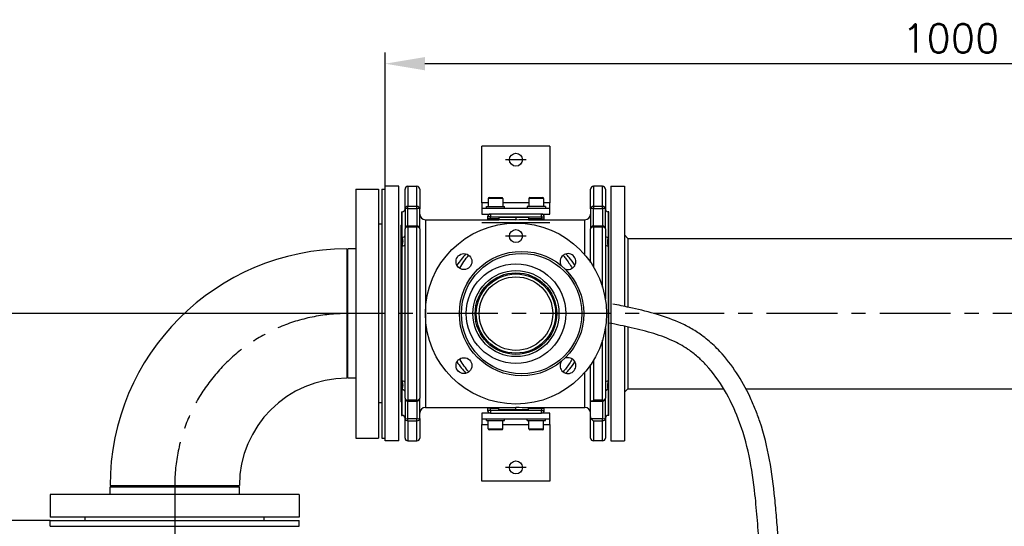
# Model space of a CAD drawing. Header units: millimetres. Extents: x 0 to 5940, y 0 to 4200.
# Tile 29 of 55: x 2408 to 3278, y 2057 to 2505. Entities that reach past the tile are written whole.
import ezdxf

# ---------------------------------------------------------------- set-up
doc = ezdxf.new("R2010")
doc.units = ezdxf.units.MM
doc.header["$LTSCALE"] = 50
doc.linetypes.add('MITTE', pattern=[2, 1.25, -0.25, 0.25, -0.25])
doc.layers.get('DEFPOINTS').update_dxf_attribs({"linetype": 'CONTINUOUS'})
for name, color, linetype in [('02-LINIE-035', 2, 'CONTINUOUS'), ('03-LINIE-050', 3, 'CONTINUOUS'), ('05-ACHSE', 1, 'MITTE'), ('06-MASSE1', 1, 'CONTINUOUS')]:
    doc.layers.add(name, color=color, linetype=linetype)
doc.styles.add('ACA_NORM', font='ROMANS.SHX')
doc.dimstyles.new('1-10', dxfattribs={"dimscale": 10, "dimtxt": 2.5, "dimasz": 3.5, "dimexe": 1, "dimexo": 0, "dimgap": 1, "dimtad": 1, "dimdec": 0, "dimzin": 0, "dimtxsty": 'ACA_NORM', "dimcen": 0, "dimadec": 0, "dimazin": 0, "dimtfac": 2.4, "dimtdec": 0, "dimtmove": 0, "dimatfit": 3, "dimfxl": 1, "dimtolj": 1, "dimtzin": 0, "dimarcsym": 0})

# ---------------------------------------------------------------- blocks, each defined once
blk = doc.blocks.new('*D8')
at = {"layer": '06-MASSE1', "color": 0, "lineweight": -2}
for p, q in [((2698.15, 2244.98), (1729.74, 2244.98)), ((1739.74, 2096.98), (1739.74, 2209.98)), ((2435.15, 2061.98), (1729.74, 2061.98))]:
    blk.add_line(p, q, dxfattribs=at)
at = {"layer": '06-MASSE1', "color": 0}
for points in [[(1733.91, 2209.98), (1745.58, 2209.98), (1739.74, 2244.98)], [(1733.91, 2096.98), (1745.58, 2096.98), (1739.74, 2061.98)]]:
    blk.add_solid(points, dxfattribs=at)
at = {"layer": 'DEFPOINTS', "color": 0}
for p in [(1739.74, 2244.98), (2698.15, 2244.98), (2435.15, 2061.98)]:
    blk.add_point(p, dxfattribs=at)
at = {"layer": '06-MASSE1', "color": 0, "insert": (1717.24, 2153.48), "char_height": 25, "attachment_point": 5, "rotation": 90, "style": 'ACA_NORM'}
blk.add_mtext('\\A1;183', dxfattribs=at)
blk = doc.blocks.new('*D11')
at = {"layer": '06-MASSE1', "color": 0, "lineweight": -2}
for p, q in [((2731.15, 2357.48), (2731.15, 2475.82)), ((3730.65, 2311.48), (3730.65, 2475.82)), ((3695.65, 2465.82), (2766.15, 2465.82))]:
    blk.add_line(p, q, dxfattribs=at)
at = {"layer": '06-MASSE1', "color": 0}
for points in [[(2766.15, 2471.65), (2766.15, 2459.98), (2731.15, 2465.82)], [(3695.65, 2471.65), (3695.65, 2459.98), (3730.65, 2465.82)]]:
    blk.add_solid(points, dxfattribs=at)
at = {"layer": 'DEFPOINTS', "color": 0}
for p in [(2731.15, 2465.82), (2731.15, 2357.48), (3730.65, 2311.48)]:
    blk.add_point(p, dxfattribs=at)
at = {"layer": '06-MASSE1', "color": 0, "insert": (3230.9, 2488.32), "char_height": 25, "attachment_point": 5, "style": 'ACA_NORM'}
blk.add_mtext('\\A1;1000', dxfattribs=at)
blk = doc.blocks.new('*D12')
at = {"layer": '06-MASSE1', "color": 0, "lineweight": -2}
for p, q in [((3730.65, 2178.48), (3730.65, 1265.17)), ((2000.15, 1445.67), (2000.15, 1265.17)), ((3695.65, 1275.17), (2035.15, 1275.17))]:
    blk.add_line(p, q, dxfattribs=at)
at = {"layer": '06-MASSE1', "color": 0}
for points in [[(2035.15, 1281), (2035.15, 1269.33), (2000.15, 1275.17)], [(3695.65, 1281), (3695.65, 1269.33), (3730.65, 1275.17)]]:
    blk.add_solid(points, dxfattribs=at)
at = {"layer": 'DEFPOINTS', "color": 0}
for p in [(3730.65, 2178.48), (2000.15, 1445.67), (2000.15, 1275.17)]:
    blk.add_point(p, dxfattribs=at)
at = {"layer": '06-MASSE1', "color": 0, "insert": (2865.4, 1297.67), "char_height": 25, "attachment_point": 5, "style": 'ACA_NORM'}
blk.add_mtext('\\A1;1730', dxfattribs=at)

msp = doc.modelspace()

# ---------------------------------------------------------------- linework, layer by layer
at = {"layer": '02-LINIE-035'}
for p, q in [((2816.65, 2342.98), (2816.65, 2392.98)), ((2876.65, 2392.98), (2816.65, 2392.98)), ((2876.65, 2392.98), (2876.65, 2342.98)), ((2705.15, 2354.98), (2705.15, 2134.98)), ((2705.15, 2354.98), (2725.15, 2354.98)), ((2725.15, 2354.98), (2725.15, 2134.98)), ((2728.15, 2354.98), (2728.15, 2134.98)), ((2728.15, 2354.98), (2731.15, 2354.98)), ((2731.15, 2132.48), (2731.15, 2357.48)), ((2743.15, 2357.48), (2731.15, 2357.48)), ((2743.15, 2132.48), (2743.15, 2357.48)), ((2748.65, 2337.66), (2748.65, 2354.98)), ((2751.15, 2357.48), (2751.15, 2339.77)), ((2751.15, 2357.48), (2759.15, 2357.48)), ((2759.15, 2339.77), (2759.15, 2357.48)), ((2761.65, 2354.98), (2761.65, 2337.66)), ((2912.65, 2337.66), (2912.65, 2354.98)), ((2915.15, 2357.48), (2915.15, 2339.77)), ((2923.15, 2357.48), (2915.15, 2357.48)), ((2923.15, 2339.77), (2923.15, 2357.48)), ((2925.65, 2354.98), (2925.65, 2337.66)), ((2930.65, 2357.48), (2930.65, 2132.48)), ((2930.65, 2357.48), (2942.65, 2357.48)), ((2942.65, 2357.48), (2942.65, 2251.27)), ((2816.65, 2342.98), (2816.65, 2337.98)), ((2822.15, 2342.98), (2816.65, 2342.98)), ((2835.15, 2346.78), (2822.15, 2346.78)), ((2822.15, 2346.78), (2822.15, 2339.58)), ((2822.95, 2347.58), (2834.35, 2347.58)), ((2835.15, 2346.78), (2835.15, 2339.58)), ((2858.15, 2342.98), (2835.15, 2342.98)), ((2871.15, 2346.78), (2858.15, 2346.78)), ((2858.15, 2346.78), (2858.15, 2339.58)), ((2858.95, 2347.58), (2870.35, 2347.58)), ((2871.15, 2346.78), (2871.15, 2339.58)), ((2876.65, 2342.98), (2871.15, 2342.98)), ((2876.65, 2337.98), (2876.65, 2342.98)), ((2745.65, 2334.98), (2745.65, 2154.98)), ((2745.65, 2334.98), (2746.15, 2334.98)), ((2746.15, 2312.36), (2746.15, 2334.98)), ((2748.65, 2337.66), (2748.65, 2319.83)), ((2751.15, 2337.88), (2751.15, 2339.77)), ((2759.15, 2339.77), (2751.15, 2339.77)), ((2751.15, 2322.33), (2751.15, 2337.88)), ((2751.15, 2337.88), (2759.15, 2337.88)), ((2759.15, 2337.88), (2759.15, 2339.77)), ((2759.15, 2337.88), (2759.15, 2322.33)), ((2761.65, 2319.83), (2761.65, 2337.66)), ((2816.65, 2337.98), (2816.65, 2332.98)), ((2876.65, 2337.98), (2816.65, 2337.98)), ((2816.65, 2332.98), (2824.15, 2332.98)), ((2820.65, 2339.58), (2836.65, 2339.58)), ((2820.65, 2337.98), (2820.65, 2339.58)), ((2823.98, 2332.98), (2823.98, 2332.98)), ((2824.15, 2332.98), (2824.15, 2330.48)), ((2869.15, 2332.98), (2824.15, 2332.98)), ((2836.65, 2337.98), (2836.65, 2339.58)), ((2872.65, 2339.58), (2856.65, 2339.58)), ((2856.65, 2339.58), (2856.65, 2337.98)), ((2869.15, 2330.48), (2869.15, 2332.98)), ((2869.15, 2332.98), (2876.65, 2332.98)), ((2869.33, 2332.98), (2869.33, 2332.98)), ((2872.65, 2339.58), (2872.65, 2337.98)), ((2876.65, 2332.98), (2876.65, 2337.98)), ((2912.65, 2337.66), (2912.65, 2319.83)), ((2923.15, 2339.77), (2915.15, 2339.77)), ((2915.15, 2339.77), (2915.15, 2337.88)), ((2915.15, 2337.88), (2923.15, 2337.88)), ((2915.15, 2322.33), (2915.15, 2337.88)), ((2923.15, 2337.88), (2923.15, 2339.77)), ((2923.15, 2337.88), (2923.15, 2322.33)), ((2925.65, 2319.83), (2925.65, 2337.66)), ((2928.65, 2334.98), (2928.15, 2334.98)), ((2928.15, 2334.98), (2928.15, 2312.36)), ((2928.65, 2154.98), (2928.65, 2334.98)), ((2728.15, 2323.98), (2725.15, 2323.98)), ((2745.15, 2322.98), (2745.65, 2323.48)), ((2766.65, 2327.98), (2766.65, 2161.98)), ((2766.65, 2327.98), (2831.65, 2327.98)), ((2816.65, 2325.49), (2876.65, 2325.49)), ((2821.65, 2330.48), (2821.65, 2328.67)), ((2824.15, 2330.48), (2821.65, 2330.48)), ((2821.65, 2328.67), (2821.65, 2327.98)), ((2824.15, 2328.67), (2821.65, 2328.67)), ((2824.15, 2328.67), (2824.15, 2330.48)), ((2824.15, 2330.48), (2869.15, 2330.48)), ((2824.15, 2328.09), (2824.15, 2328.67)), ((2831.65, 2328.67), (2824.15, 2328.67)), ((2831.65, 2329.98), (2831.65, 2327.93)), ((2846.65, 2329.98), (2831.65, 2329.98)), ((2846.65, 2327.93), (2831.65, 2327.93)), ((2857.65, 2329.98), (2846.65, 2329.98)), ((2846.65, 2329.98), (2846.65, 2327.69)), ((2857.65, 2329.98), (2857.65, 2327.98)), ((2869.15, 2328.67), (2857.65, 2328.67)), ((2857.65, 2327.98), (2907.65, 2327.98)), ((2869.15, 2330.48), (2871.65, 2330.48)), ((2869.15, 2330.48), (2869.15, 2328.67)), ((2869.15, 2328.67), (2871.65, 2328.67)), ((2869.15, 2328.67), (2869.15, 2328.09)), ((2871.65, 2328.67), (2871.65, 2330.48)), ((2871.65, 2327.98), (2871.65, 2328.67)), ((2907.65, 2296.74), (2907.65, 2327.98)), ((2745.15, 2166.98), (2745.15, 2322.98)), ((2748.65, 2170.14), (2748.65, 2319.83)), ((2751.15, 2321.53), (2751.15, 2322.33)), ((2759.15, 2322.33), (2751.15, 2322.33)), ((2751.15, 2321.53), (2751.15, 2168.44)), ((2751.15, 2321.53), (2759.15, 2321.53)), ((2759.15, 2321.53), (2759.15, 2322.33)), ((2759.15, 2168.44), (2759.15, 2321.53)), ((2761.65, 2319.83), (2761.65, 2170.14)), ((2912.65, 2290.19), (2912.65, 2319.83)), ((2923.15, 2322.33), (2915.15, 2322.33)), ((2915.15, 2322.33), (2915.15, 2321.53)), ((2915.15, 2321.53), (2915.15, 2286.31)), ((2915.15, 2321.53), (2923.15, 2321.53)), ((2923.15, 2321.53), (2923.15, 2322.33)), ((2923.15, 2268.39), (2923.15, 2321.53)), ((2925.65, 2319.83), (2925.65, 2257.59)), ((2945.65, 2311.48), (2942.65, 2314.48)), ((2945.65, 2311.48), (3730.65, 2311.48)), ((2945.65, 2311.48), (2945.65, 2250.64)), ((2697.15, 2302.13), (2697.15, 2187.83)), ((2698.15, 2187.83), (2698.15, 2302.13)), ((2705.15, 2302.13), (2698.15, 2302.13)), ((2746.15, 2185.32), (2746.15, 2304.65)), ((2928.15, 2304.65), (2928.15, 2185.32)), ((2925.65, 2232.37), (2925.65, 2170.14)), ((2942.65, 2233.8), (2942.65, 2132.48)), ((2945.65, 2233.15), (2945.65, 2178.48)), ((2923.15, 2168.44), (2923.15, 2221.58)), ((2915.15, 2203.66), (2915.15, 2168.44)), ((2907.65, 2161.98), (2907.65, 2193.22)), ((2912.65, 2168.32), (2912.65, 2199.77)), ((2705.15, 2187.83), (2698.15, 2187.83)), ((2746.15, 2154.98), (2746.15, 2177.6)), ((2928.15, 2177.6), (2928.15, 2154.98)), ((2945.65, 2178.48), (2942.65, 2175.48)), ((2945.65, 2178.48), (3030.28, 2178.48)), ((3049.88, 2178.48), (3730.65, 2178.48)), ((2745.15, 2166.98), (2745.65, 2166.48)), ((2748.65, 2170.14), (2748.65, 2152.31)), ((2751.15, 2168.44), (2751.15, 2167.64)), ((2759.15, 2168.44), (2751.15, 2168.44)), ((2751.15, 2152.09), (2751.15, 2167.64)), ((2751.15, 2167.64), (2759.15, 2167.64)), ((2759.15, 2168.44), (2759.15, 2167.64)), ((2759.15, 2167.64), (2759.15, 2152.09)), ((2761.65, 2152.31), (2761.65, 2170.14)), ((2912.65, 2154.06), (2912.65, 2168.32)), ((2913.34, 2167.64), (2923.15, 2167.64)), ((2923.15, 2168.44), (2915.15, 2168.44)), ((2923.15, 2167.64), (2923.15, 2168.44)), ((2923.15, 2167.64), (2923.15, 2152.09)), ((2925.65, 2152.31), (2925.65, 2170.14)), ((2728.15, 2165.98), (2725.15, 2165.98)), ((2766.65, 2161.98), (2831.65, 2161.98)), ((2821.65, 2161.98), (2821.65, 2161.29)), ((2824.15, 2161.29), (2821.65, 2161.29)), ((2821.65, 2161.29), (2821.65, 2159.48)), ((2824.15, 2159.48), (2821.65, 2159.48)), ((2824.15, 2161.29), (2824.15, 2161.88)), ((2824.15, 2159.48), (2824.15, 2161.29)), ((2824.15, 2161.29), (2831.65, 2161.29)), ((2824.15, 2159.48), (2824.15, 2156.98)), ((2869.15, 2159.48), (2824.15, 2159.48)), ((2831.65, 2162.04), (2846.65, 2162.04)), ((2831.65, 2159.98), (2831.65, 2162.04)), ((2846.65, 2159.98), (2831.65, 2159.98)), ((2846.65, 2159.98), (2846.65, 2162.28)), ((2857.65, 2159.98), (2846.65, 2159.98)), ((2857.65, 2159.98), (2857.65, 2161.98)), ((2857.65, 2161.98), (2907.65, 2161.98)), ((2857.65, 2161.29), (2869.15, 2161.29)), ((2869.15, 2161.88), (2869.15, 2161.29)), ((2869.15, 2161.29), (2871.65, 2161.29)), ((2869.15, 2161.29), (2869.15, 2159.48)), ((2869.15, 2159.48), (2871.65, 2159.48)), ((2869.15, 2156.98), (2869.15, 2159.48)), ((2871.65, 2161.29), (2871.65, 2161.98)), ((2871.65, 2159.48), (2871.65, 2161.29)), ((2745.65, 2154.98), (2746.15, 2154.98)), ((2748.65, 2134.98), (2748.65, 2152.31)), ((2759.15, 2152.09), (2751.15, 2152.09)), ((2751.15, 2150.2), (2751.15, 2152.09)), ((2751.15, 2150.2), (2751.15, 2132.48)), ((2751.15, 2150.2), (2759.15, 2150.2)), ((2759.15, 2150.2), (2759.15, 2152.09)), ((2759.15, 2132.48), (2759.15, 2150.2)), ((2761.65, 2152.31), (2761.65, 2134.98)), ((2824.15, 2156.98), (2816.65, 2156.98)), ((2816.65, 2156.98), (2816.65, 2151.98)), ((2816.65, 2151.98), (2876.65, 2151.98)), ((2816.65, 2151.98), (2816.65, 2146.98)), ((2820.65, 2150.38), (2820.65, 2151.98)), ((2820.65, 2150.38), (2836.65, 2150.38)), ((2822.15, 2143.18), (2822.15, 2150.38)), ((2823.98, 2156.99), (2823.98, 2156.98)), ((2824.15, 2156.98), (2869.15, 2156.98)), ((2835.15, 2143.18), (2835.15, 2150.38)), ((2836.65, 2150.38), (2836.65, 2151.98)), ((2856.65, 2150.38), (2856.65, 2151.98)), ((2856.65, 2150.38), (2872.65, 2150.38)), ((2858.15, 2143.18), (2858.15, 2150.38)), ((2876.65, 2156.98), (2869.15, 2156.98)), ((2869.33, 2156.98), (2869.33, 2156.99)), ((2871.15, 2143.18), (2871.15, 2150.38)), ((2872.65, 2150.38), (2872.65, 2151.98)), ((2876.65, 2151.98), (2876.65, 2156.98)), ((2876.65, 2146.98), (2876.65, 2151.98)), ((2912.65, 2134.98), (2912.65, 2154.06)), ((2923.15, 2152.09), (2913.19, 2152.09)), ((2915.15, 2150.2), (2923.15, 2150.2)), ((2915.15, 2150.2), (2915.15, 2132.48)), ((2923.15, 2150.2), (2923.15, 2152.09)), ((2923.15, 2132.48), (2923.15, 2150.2)), ((2925.65, 2152.31), (2925.65, 2134.98)), ((2928.65, 2154.98), (2928.15, 2154.98)), ((2816.65, 2146.98), (2822.15, 2146.98)), ((2816.65, 2096.98), (2816.65, 2146.98)), ((2822.15, 2143.18), (2835.15, 2143.18)), ((2834.35, 2142.38), (2822.95, 2142.38)), ((2835.15, 2146.98), (2858.15, 2146.98)), ((2858.15, 2143.18), (2871.15, 2143.18)), ((2870.35, 2142.38), (2858.95, 2142.38)), ((2871.15, 2146.98), (2876.65, 2146.98)), ((2876.65, 2146.98), (2876.65, 2096.98)), ((2705.15, 2134.98), (2725.15, 2134.98)), ((2728.15, 2134.98), (2731.15, 2134.98)), ((2743.15, 2132.48), (2731.15, 2132.48)), ((2751.15, 2132.48), (2759.15, 2132.48)), ((2923.15, 2132.48), (2915.15, 2132.48)), ((2930.65, 2132.48), (2942.65, 2132.48)), ((2876.65, 2096.98), (2816.65, 2096.98)), ((2488, 2092.98), (2602.3, 2092.98)), ((2488, 2091.98), (2602.3, 2091.98)), ((2488, 2084.98), (2488, 2091.98)), ((2602.3, 2084.98), (2602.3, 2091.98)), ((2655.15, 2084.98), (2435.15, 2084.98)), ((2435.15, 2084.98), (2435.15, 2064.98)), ((2655.15, 2084.98), (2655.15, 2064.98)), ((2655.15, 2064.98), (2435.15, 2064.98)), ((2435.15, 2061.98), (2655.15, 2061.98)), ((2435.15, 2056.98), (2435.15, 2061.98)), ((2466.15, 2061.98), (2466.15, 2064.98)), ((2624.15, 2061.98), (2624.15, 2064.98)), ((2655.15, 2056.98), (2655.15, 2061.98)), ((2435.15, 2056.98), (2655.15, 2056.98))]:
    msp.add_line(p, q, dxfattribs=at)
for centre, radius in [((2846.65, 2380.98), 5.75), ((2846.65, 2244.98), 80), ((2846.65, 2313.49), 5.75), ((2800.69, 2290.95), 7), ((2851.65, 2244.98), 55), ((2851.65, 2244.98), 53.2), ((2846.65, 2244.98), 44), ((2846.65, 2244.98), 38.05), ((2846.65, 2244.98), 36.05), ((2846.65, 2244.98), 35), ((2846.65, 2244.98), 32.5), ((2800.69, 2199.02), 7), ((2846.65, 2108.98), 5.75)]:
    msp.add_circle(centre, radius, dxfattribs=at)
for centre, radius, start, end in [((2751.15, 2354.98), 2.5, 90, 180), ((2759.15, 2354.98), 2.5, 0, 90), ((2915.15, 2354.98), 2.5, 90, 180), ((2923.15, 2354.98), 2.5, 0, 90), ((2822.95, 2346.78), 0.8, 90, 180), ((2834.35, 2346.78), 0.8, 0, 90), ((2858.95, 2346.78), 0.8, 90, 180), ((2870.35, 2346.78), 0.8, 0, 90), ((2746.15, 2337.48), 2.5, 270, 0), ((2766.65, 2332.98), 5, 180, 270), ((2824.15, 2330.48), 2.5, 90, 180), ((2869.15, 2330.48), 2.5, 0, 90), ((2907.65, 2332.98), 5, 270, 0), ((2928.15, 2337.48), 2.5, 180, 270), ((2751.15, 2319.83), 2.5, 90, 180), ((2759.15, 2319.83), 2.5, 0, 90), ((2915.15, 2319.83), 2.5, 90, 180), ((2923.15, 2319.83), 2.5, 0, 90), ((2697.15, 2092.98), 209.15, 90, 180), ((2892.62, 2290.95), 7, 247.41129, 209.17294), ((2892.62, 2199.02), 7, 150.82706, 112.58871), ((2697.15, 2092.98), 94.85, 90, 180), ((2751.15, 2170.14), 2.5, 180, 270), ((2759.15, 2170.14), 2.5, 270, 0), ((2923.15, 2170.14), 2.5, 270, 0), ((2766.65, 2156.98), 5, 90, 180), ((2824.15, 2159.48), 2.5, 180, 270), ((2869.15, 2159.48), 2.5, 270, 0), ((2907.65, 2156.98), 5, 0, 90), ((2746.15, 2152.48), 2.5, 0, 90), ((2928.15, 2152.48), 2.5, 90, 180), ((2822.95, 2143.18), 0.8, 180, 270), ((2834.35, 2143.18), 0.8, 270, 0), ((2858.95, 2143.18), 0.8, 180, 270), ((2870.35, 2143.18), 0.8, 270, 0), ((2751.15, 2134.98), 2.5, 180, 270), ((2759.15, 2134.98), 2.5, 270, 0), ((2915.15, 2134.98), 2.5, 180, 270), ((2923.15, 2134.98), 2.5, 270, 0)]:
    msp.add_arc(centre, radius, start, end, dxfattribs=at)
for centre, major_axis, ratio, start_param, end_param in [((2751.15, 2337.66), (-2.5, 0), 0.842524, 4.712389, 6.283185), ((2751.15, 2337.66), (-2.5, 0), 0.087156, 4.712389, 6.283185), ((2759.15, 2337.66), (2.5, 0), 0.842524, 0, 1.570796), ((2759.15, 2337.66), (2.5, 0), 0.087156, 0, 1.570796), ((2915.15, 2337.66), (-2.5, 0), 0.842524, 4.712389, 6.283185), ((2915.15, 2337.66), (-2.5, 0), 0.087156, 4.712389, 6.283185), ((2923.15, 2337.66), (2.5, 0), 0.842524, 0, 1.570796), ((2923.15, 2337.66), (2.5, 0), 0.087156, 0, 1.570796), ((2824.15, 2327.51), (2.5, 0), 0.233212, 1.570796, 2.18594), ((2857.65, 2244.98), (130.43, 0), 0.636364, 1.570796, 1.655234), ((2869.15, 2327.51), (-2.5, 0), 0.233212, 4.097245, 4.712389), ((2751.15, 2319.83), (-2.5, 0), 0.680435, 4.712389, 6.283185), ((2759.15, 2319.83), (2.5, 0), 0.680435, 0, 1.570796), ((2915.15, 2319.83), (-2.5, 0), 0.680435, 4.712389, 6.283185), ((2923.15, 2319.83), (2.5, 0), 0.680435, 0, 1.570796), ((2746.15, 2314.23), (2.5, 0), 0.748658, 4.712389, 6.283185), ((2746.15, 2306.31), (2.5, 0), 0.662957, 4.712389, 6.283185), ((2928.15, 2314.23), (-2.5, 0), 0.748658, 0, 1.570796), ((2928.15, 2306.31), (-2.5, 0), 0.662957, 0, 1.570796), ((2746.15, 2183.66), (2.5, 0), 0.662957, 0, 1.570796), ((2928.15, 2183.66), (-2.5, 0), 0.662957, 4.712389, 6.283185), ((2746.15, 2175.73), (2.5, 0), 0.748658, 0, 1.570796), ((2928.15, 2175.73), (-2.5, 0), 0.748658, 4.712389, 6.283185), ((2751.15, 2170.14), (-2.5, 0), 0.680435, 0, 1.570796), ((2759.15, 2170.14), (2.5, 0), 0.680435, 4.712389, 6.283185), ((2923.15, 2170.14), (2.5, 0), 0.680435, 4.712389, 6.283185), ((2824.15, 2162.46), (2.5, 0), 0.233212, 4.097245, 4.712389), ((2857.65, 2244.98), (130.43, 0), 0.636364, 4.627951, 4.712389), ((2869.15, 2162.46), (-2.5, 0), 0.233212, 1.570796, 2.18594), ((2751.15, 2152.31), (-2.5, 0), 0.087156, 0, 1.570796), ((2751.15, 2152.31), (-2.5, 0), 0.842524, 0, 1.570796), ((2759.15, 2152.31), (2.5, 0), 0.842524, 4.712389, 6.283185), ((2759.15, 2152.31), (2.5, 0), 0.087156, 4.712389, 6.283185), ((2923.15, 2152.31), (2.5, 0), 0.842524, 4.712389, 6.283185), ((2923.15, 2152.31), (2.5, 0), 0.087156, 4.712389, 6.283185)]:
    msp.add_ellipse(centre, major_axis=major_axis, ratio=ratio, start_param=start_param, end_param=end_param, dxfattribs=at)
for points in [[(2824.15, 2327.98), (2824.15, 2328.02), (2824.15, 2328.06), (2824.15, 2328.09)], [(2869.15, 2328.09), (2869.15, 2328.06), (2869.16, 2328.02), (2869.16, 2327.98)], [(2802.47, 2297.72), (2799.62, 2294.63), (2796.95, 2291.26), (2794.53, 2287.63)], [(2796.94, 2285.04), (2799.33, 2289.19), (2802.02, 2293.02), (2804.92, 2296.52)], [(2794.53, 2202.34), (2796.95, 2198.7), (2799.62, 2195.34), (2802.47, 2192.25)], [(2824.15, 2161.88), (2824.15, 2161.91), (2824.15, 2161.95), (2824.15, 2161.98)], [(2869.16, 2161.98), (2869.16, 2161.95), (2869.15, 2161.91), (2869.15, 2161.88)]]:
    msp.add_open_spline(points, degree=3, dxfattribs=at)
for points, knots in [([(2746.15, 2312.36), (2746.15, 2312.14), (2746.17, 2311.92), (2746.26, 2311.1), (2746.39, 2310.49), (2746.56, 2309.27), (2746.6, 2308.64), (2746.53, 2307.74), (2746.49, 2307.46), (2746.33, 2306.36), (2746.15, 2305.51), (2746.15, 2304.65)], [-3.141593, -3.141593, -3.141593, -3.141593, -2.57085, -2.57085, -1.02519, -1.02519, 0.490176, 0.490176, 1.155904, 1.155904, 3.141593, 3.141593, 3.141593, 3.141593]), ([(2928.15, 2304.65), (2928.15, 2304.9), (2928.14, 2305.15), (2928.05, 2306.05), (2927.92, 2306.71), (2927.75, 2307.98), (2927.71, 2308.61), (2927.78, 2309.5), (2927.82, 2309.76), (2927.98, 2310.82), (2928.15, 2311.6), (2928.15, 2312.36)], [-3.141593, -3.141593, -3.141593, -3.141593, -2.57085, -2.57085, -1.02519, -1.02519, 0.490176, 0.490176, 1.155904, 1.155904, 3.141593, 3.141593, 3.141593, 3.141593]), ([(2898.78, 2287.63), (2897.14, 2290.09), (2895.39, 2292.42), (2892.66, 2295.69), (2891.76, 2296.72), (2890.84, 2297.72)], [-33.029535, -33.029535, -33.029535, -33.029535, -32.019717, -32.019717, -31.53667, -31.53667, -31.53667, -31.53667]), ([(2888.39, 2296.52), (2889.06, 2295.72), (2889.71, 2294.89), (2892.51, 2291.24), (2894.53, 2288.23), (2896.37, 2285.03)], [31.634628, 31.634628, 31.634628, 31.634628, 32.019717, 32.019717, 33.304367, 33.304367, 33.304367, 33.304367]), ([(2804.92, 2193.45), (2802.23, 2196.69), (2799.72, 2200.22), (2797.29, 2204.33), (2797.12, 2204.63), (2796.94, 2204.93)], [6.381103, 6.381103, 6.381103, 6.381103, 7.929087, 7.929087, 8.050765, 8.050765, 8.050765, 8.050765]), ([(2896.37, 2204.93), (2894.71, 2202.05), (2892.91, 2199.32), (2890.14, 2195.62), (2889.27, 2194.52), (2888.39, 2193.44)], [42.45544, 42.45544, 42.45544, 42.45544, 43.614642, 43.614642, 44.125109, 44.125109, 44.125109, 44.125109]), ([(2890.84, 2192.25), (2892, 2193.51), (2893.13, 2194.81), (2895.82, 2198.13), (2897.34, 2200.19), (2898.78, 2202.34)], [-44.223038, -44.223038, -44.223038, -44.223038, -43.614642, -43.614642, -42.730287, -42.730287, -42.730287, -42.730287]), ([(2746.15, 2185.32), (2746.15, 2185.07), (2746.17, 2184.82), (2746.26, 2183.91), (2746.39, 2183.26), (2746.56, 2181.99), (2746.6, 2181.36), (2746.53, 2180.47), (2746.49, 2180.2), (2746.33, 2179.15), (2746.15, 2178.37), (2746.15, 2177.6)], [-3.141593, -3.141593, -3.141593, -3.141593, -2.57085, -2.57085, -1.02519, -1.02519, 0.490176, 0.490176, 1.155904, 1.155904, 3.141593, 3.141593, 3.141593, 3.141593]), ([(2928.15, 2177.6), (2928.15, 2177.82), (2928.14, 2178.05), (2928.05, 2178.87), (2927.92, 2179.48), (2927.75, 2180.7), (2927.71, 2181.32), (2927.78, 2182.23), (2927.82, 2182.5), (2927.98, 2183.61), (2928.15, 2184.45), (2928.15, 2185.32)], [-3.141593, -3.141593, -3.141593, -3.141593, -2.57085, -2.57085, -1.02519, -1.02519, 0.490176, 0.490176, 1.155904, 1.155904, 3.141593, 3.141593, 3.141593, 3.141593]), ([(2912.65, 2168.32), (2912.65, 2168.16), (2912.69, 2168.03), (2912.82, 2167.8), (2912.92, 2167.72), (2913.22, 2167.62), (2913.43, 2167.62), (2913.88, 2167.72), (2914.12, 2167.81), (2914.62, 2168.07), (2914.88, 2168.23), (2915.15, 2168.43), (2915.15, 2168.43), (2915.15, 2168.44)], [0, 0, 0, 0, 0.0702595, 0.0702595, 0.1507881, 0.1507881, 0.2580896, 0.2580896, 0.3645241, 0.3645241, 0.4762975, 0.4762975, 0.4772933, 0.4772933, 0.4772933, 0.4772933]), ([(2913.19, 2152.09), (2913.06, 2152.29), (2912.96, 2152.52), (2912.74, 2153.13), (2912.65, 2153.64), (2912.65, 2154.06)], [0.2287407, 0.2287407, 0.2287407, 0.2287407, 0.2953839, 0.2953839, 0.4242421, 0.4242421, 0.4242421, 0.4242421]), ([(2913.19, 2152.09), (2913.39, 2151.75), (2913.64, 2151.44), (2914.28, 2150.78), (2914.71, 2150.44), (2915.15, 2150.2), (2915.15, 2150.2), (2915.15, 2150.2)], [-0.3149648, -0.3149648, -0.3149648, -0.3149648, -0.1874602, -0.1874602, 0, 0, 0.0010054, 0.0010054, 0.0010054, 0.0010054])]:
    msp.add_open_spline(points, degree=3, knots=knots, dxfattribs=at)
at = {"layer": '03-LINIE-050'}
for points, knots in [([(2890.49, 1788.9), (2897.65, 1789.62), (2904.91, 1790.36), (2919.42, 1792.38), (2926.67, 1793.66), (2936.63, 1796.26), (2939.43, 1797.09), (2943.9, 1798.6), (2945.58, 1799.21), (2950.03, 1800.96), (2952.76, 1802.18), (2958.09, 1804.83), (2960.7, 1806.25), (2968.34, 1810.81), (2973.2, 1814.21), (2982.54, 1821.56), (2987.01, 1825.5), (2998.6, 1836.59), (3005.44, 1844.07), (3014.61, 1854.71), (3017.16, 1857.74), (3021.58, 1863.07), (3023.47, 1865.35), (3027.23, 1869.95), (3029.11, 1872.26), (3034.68, 1879.22), (3038.33, 1883.9), (3047.91, 1896.79), (3053.61, 1905.12), (3063.71, 1922.43), (3068.1, 1931.41), (3072.27, 1942.91), (3072.98, 1945.03), (3074.96, 1951.45), (3076.05, 1955.78), (3077.85, 1964.51), (3078.55, 1968.92), (3080.35, 1983.56), (3080.75, 1993.9), (3080.57, 2014.61), (3080, 2024.97), (3078.97, 2039.36), (3078.66, 2043.48), (3078.11, 2050.44), (3077.88, 2053.29), (3077.43, 2059), (3077.2, 2061.86), (3076.5, 2070.42), (3075.99, 2076.11), (3074.27, 2093.18), (3072.83, 2104.52), (3068.64, 2127.13), (3065.9, 2138.39), (3060.91, 2153.28), (3059.56, 2156.96), (3056.62, 2164.31), (3055.03, 2167.96), (3049.9, 2178.81), (3046, 2185.89), (3037.18, 2199.34), (3032.27, 2205.72), (3023.49, 2215.12), (3019.95, 2218.49), (3014.43, 2223.06), (3012.61, 2224.48), (3009.14, 2226.99), (3007.51, 2228.1), (3004.19, 2230.21), (3002.5, 2231.21), (2997.39, 2234.09), (2993.9, 2235.81), (2983.38, 2240.45), (2976.18, 2242.91), (2961.58, 2247.1), (2954.16, 2248.83), (2941.94, 2251.44), (2937.12, 2252.41), (2932.34, 2253.37)], [0, 0, 0, 0, 21.027658, 21.027658, 42.055316, 42.055316, 50.390943, 50.390943, 55.453823, 55.453823, 63.932963, 63.932963, 72.412103, 72.412103, 89.370384, 89.370384, 106.328664, 106.328664, 134.823993, 134.823993, 146.026529, 146.026529, 154.498182, 154.498182, 162.969835, 162.969835, 179.913141, 179.913141, 208.904439, 208.904439, 237.895736, 237.895736, 244.354679, 244.354679, 257.272566, 257.272566, 270.190453, 270.190453, 299.963417, 299.963417, 329.736381, 329.736381, 341.737434, 341.737434, 350.163215, 350.163215, 358.588996, 358.588996, 375.440558, 375.440558, 409.143681, 409.143681, 442.846805, 442.846805, 453.967457, 453.967457, 465.088109, 465.088109, 487.329413, 487.329413, 509.570717, 509.570717, 523.185183, 523.185183, 529.630958, 529.630958, 535.167886, 535.167886, 540.704814, 540.704814, 551.77867, 551.77867, 573.449527, 573.449527, 595.120385, 595.120385, 609.214194, 609.214194, 609.214194, 609.214194]), ([(2888.77, 1805.91), (2895.8, 1806.63), (2902.74, 1807.33), (2916.18, 1809.18), (2922.67, 1810.33), (2931.34, 1812.54), (2933.79, 1813.25), (2937.85, 1814.59), (2939.5, 1815.19), (2944.34, 1817.11), (2947.5, 1818.59), (2953.69, 1821.91), (2956.72, 1823.76), (2965.7, 1829.81), (2971.48, 1834.52), (2982.72, 1844.92), (2988.18, 1850.61), (2998.89, 1862.55), (3004.14, 1868.8), (3012.63, 1879.09), (3015.85, 1883.04), (3022.14, 1890.95), (3025.2, 1894.9), (3034.06, 1906.81), (3039.5, 1914.8), (3048.89, 1931.04), (3052.85, 1939.28), (3056.43, 1949.46), (3057, 1951.19), (3058.04, 1954.67), (3058.53, 1956.43), (3059.86, 1961.76), (3060.6, 1965.39), (3062.64, 1977.72), (3063.33, 1986.71), (3063.71, 2005.14), (3063.4, 2014.58), (3062.58, 2028.9), (3062.24, 2033.7), (3061.59, 2042.44), (3061.28, 2046.38), (3060.66, 2054.24), (3060.35, 2058.14), (3059.4, 2069.79), (3058.72, 2077.45), (3056.61, 2096.63), (3054.99, 2108.01), (3050.31, 2130.32), (3047.25, 2141.25), (3039.77, 2160.7), (3035.71, 2169.28), (3026.24, 2185.35), (3020.82, 2192.84), (3012.66, 2201.69), (3010.45, 2203.88), (3005.52, 2208.33), (3002.77, 2210.54), (2997.85, 2214.01), (2995.71, 2215.37), (2991.29, 2217.93), (2989.01, 2219.13), (2980.96, 2222.98), (2974.88, 2225.28), (2962.12, 2229.26), (2955.45, 2230.95), (2942.19, 2233.95), (2935.61, 2235.27), (2928.97, 2236.6)], [0, 0, 0, 0, 20.667348, 20.667348, 41.334696, 41.334696, 49.728896, 49.728896, 55.626438, 55.626438, 67.421523, 67.421523, 79.216607, 79.216607, 102.9159, 102.9159, 126.615192, 126.615192, 150.314485, 150.314485, 165.123658, 165.123658, 179.932831, 179.932831, 209.551177, 209.551177, 239.169523, 239.169523, 245.204266, 245.204266, 251.239009, 251.239009, 263.308495, 263.308495, 291.639479, 291.639479, 319.970464, 319.970464, 334.166542, 334.166542, 345.741095, 345.741095, 357.315647, 357.315647, 380.464752, 380.464752, 415.962544, 415.962544, 451.460337, 451.460337, 480.149873, 480.149873, 508.83941, 508.83941, 518.977329, 518.977329, 530.749404, 530.749404, 539.320673, 539.320673, 547.891941, 547.891941, 568.768343, 568.768343, 589.644745, 589.644745, 609.214194, 609.214194, 609.214194, 609.214194])]:
    msp.add_open_spline(points, degree=3, knots=knots, dxfattribs=at)
at = {"layer": '05-ACHSE'}
for p, q in [((2855.81, 2380.98), (2837.5, 2380.98)), ((2855.81, 2313.49), (2837.5, 2313.49)), ((3730.65, 2244.98), (2697.15, 2244.98)), ((2855.81, 2108.98), (2837.5, 2108.98)), ((2545.15, 2092.98), (2545.15, 1451.64))]:
    msp.add_line(p, q, dxfattribs=at)
msp.add_arc((2697.15, 2092.98), 152, 90, 180, dxfattribs=at)

# ---------------------------------------------------------------- dimensions: what is measured, and where the dimension line sits
at = {"layer": '06-MASSE1'}
dim = msp.add_linear_dim(base=(2731.15467365, 2465.81540791), p1=(3730.65467365, 2311.484033), p2=(2731.15467365, 2357.484033), dimstyle='1-10', dxfattribs=at)
dim.commit()
dim.dimension.update_dxf_attribs({"geometry": '*D11', "text_midpoint": (3230.90467365, 2488.31540791)})
dim = msp.add_linear_dim(base=(1739.74, 2244.98), p1=(2435.15, 2061.98), p2=(2698.15, 2244.98), angle=270, dimstyle='1-10', dxfattribs=at)
dim.commit()
dim.dimension.update_dxf_attribs({"geometry": '*D8', "text_midpoint": (1717.24, 2153.48)})
dim = msp.add_linear_dim(base=(2000.15467365, 1275.16826256), p1=(3730.65467365, 2178.484033), p2=(2000.15467365, 1445.67329984), dimstyle='1-10', override={"dimrnd": 10}, dxfattribs=at)
dim.commit()
dim.dimension.update_dxf_attribs({"geometry": '*D12', "text_midpoint": (2865.40467365, 1297.66826256)})

doc.saveas('drawing.dxf')
